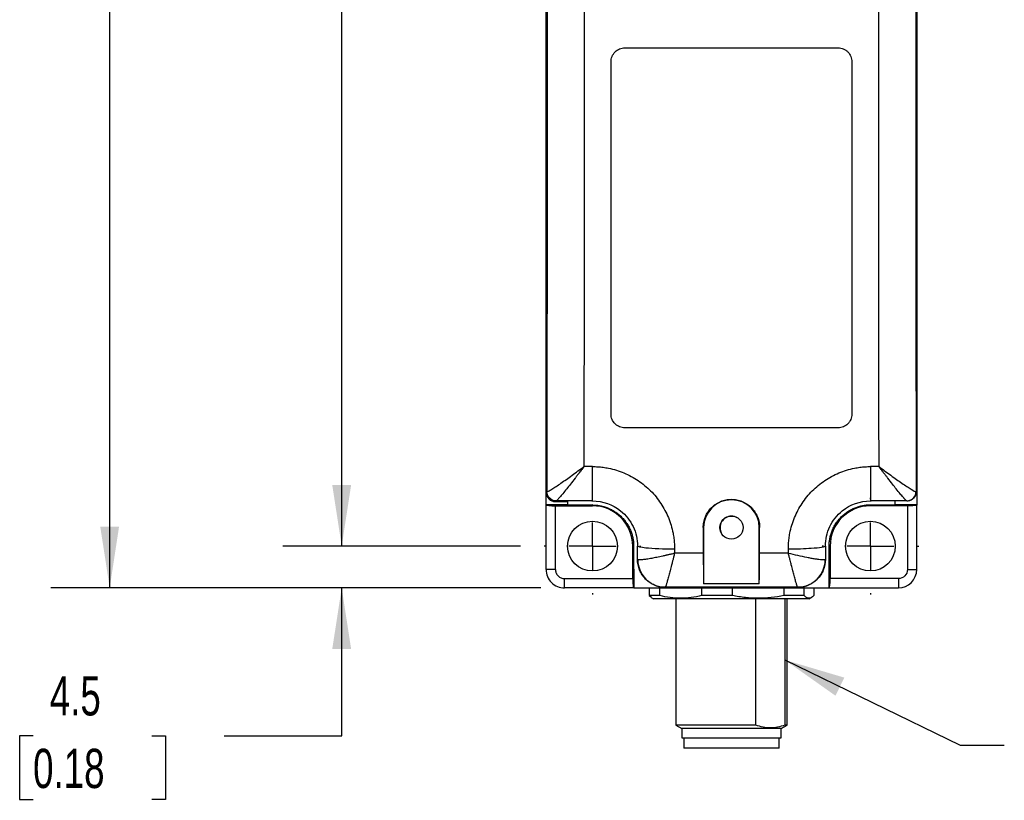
# Model space of a CAD drawing. Header units: millimetres. Extents: x 13 to 546, y 13 to 419.
# Tile 2 of 12: x 101 to 207, y 106 to 190. Entities that reach past the tile are written whole.
import ezdxf

# ---------------------------------------------------------------- set-up
doc = ezdxf.new("R2010")
doc.units = ezdxf.units.MM
doc.header["$LTSCALE"] = 2
doc.linetypes.add('CENTERX2', pattern=[20.32, 12.7, -2.54, 2.54, -2.54])
doc.layers.add('CENTER', color=40, linetype='CENTERX2')
doc.layers.add('DIMENSIONS', color=140, linetype='Continuous', lineweight=25)
doc.layers.add('TEXT', color=140, linetype='Continuous', lineweight=25)
doc.styles.add('SLDTEXTSTYLE0', font='TXT', dxfattribs={"width": 0.7})
doc.dimstyles.new('SLDDIMSTYLE0', dxfattribs={"dimtxt": 4.316016, "dimasz": 6.604, "dimexe": 0, "dimexo": 0.0625, "dimgap": 1.079004, "dimtad": 0, "dimtih": 1, "dimtoh": 1, "dimrnd": 1e-09, "dimzin": 12, "dimdsep": 46, "dimtxsty": 'SLDTEXTSTYLE0', "dimsah": 1, "dimcen": 0.09, "dimadec": 0, "dimazin": 3, "dimtfac": 1, "dimtmove": 0, "dimatfit": 0, "dimfxl": 0, "dimfrac": 2, "dimtolj": 1, "dimtzin": 12, "dimarcsym": 0})
doc.dimstyles.new('SLDDIMSTYLE2', dxfattribs={"dimtxt": 4.316016, "dimasz": 6.604, "dimexe": 0, "dimexo": 0.0625, "dimgap": 1.079004, "dimtad": 0, "dimtih": 1, "dimtoh": 1, "dimrnd": 1e-09, "dimzin": 12, "dimdsep": 46, "dimtxsty": 'SLDTEXTSTYLE0', "dimsah": 1, "dimcen": 0.09, "dimadec": 0, "dimazin": 3, "dimtfac": 1, "dimtofl": 0, "dimtmove": 0, "dimatfit": 3, "dimfxl": 0, "dimfrac": 2, "dimtolj": 1, "dimtzin": 12, "dimarcsym": 0})
doc.dimstyles.new('SLDDIMSTYLE3', dxfattribs={"dimtxt": 4.316016, "dimasz": 6.604, "dimexe": 0, "dimexo": 0.0625, "dimgap": 1.079004, "dimtad": 0, "dimtih": 1, "dimtoh": 1, "dimrnd": 1e-09, "dimzin": 4, "dimdsep": 46, "dimtxsty": 'SLDTEXTSTYLE0', "dimsah": 1, "dimcen": 0.09, "dimadec": 0, "dimazin": 1, "dimtfac": 1, "dimtofl": 0, "dimtmove": 0, "dimatfit": 3, "dimfxl": 0, "dimfrac": 2, "dimtolj": 1, "dimtzin": 12, "dimarcsym": 0})
doc.dimstyles.new('SLDDIMSTYLE4', dxfattribs={"dimtxt": 0.18, "dimasz": 6.604, "dimexe": 0, "dimexo": 0.0625, "dimgap": 0, "dimtad": 0, "dimtih": 1, "dimtoh": 1, "dimdec": 0, "dimrnd": 1e-09, "dimzin": 0, "dimdsep": 46, "dimtxsty": 'Standard', "dimsah": 1, "dimcen": 0.09, "dimadec": 0, "dimazin": 0, "dimtfac": 6.604, "dimtdec": 0, "dimtofl": 0, "dimtmove": 0, "dimatfit": 3, "dimfxl": 0, "dimfrac": 2, "dimtolj": 1, "dimtzin": 0, "dimarcsym": 0})

# ---------------------------------------------------------------- blocks, each defined once
blk = doc.blocks.new('_D_2')
at = {"layer": 'DIMENSIONS'}
for p, q in [((174.98, 326.59), (104.06, 326.59)), ((110.41, 326.59), (110.41, 242.36)), ((103.99, 234.53), (102.54, 234.53)), ((102.54, 234.53), (102.54, 227.67)), ((116.82, 234.53), (118.27, 234.53)), ((118.27, 234.53), (118.27, 227.67)), ((102.54, 227.67), (103.99, 227.67)), ((118.27, 227.67), (116.82, 227.67)), ((110.41, 129.01), (110.41, 226.7)), ((156.96, 129.01), (104.06, 129.01))]:
    blk.add_line(p, q, dxfattribs=at)
for points in [[(110.41, 326.59), (109.39, 319.98), (111.42, 319.98)], [(110.41, 129.01), (111.42, 135.61), (109.39, 135.61)]]:
    blk.add_solid(points, dxfattribs=at)
at = {"layer": 'DIMENSIONS', "char_height": 4.233, "attachment_point": 1, "style": 'SLDTEXTSTYLE0'}
for s, insert in [('197.6', (102.2, 240.95)), ('7.78', (103.99, 233.13))]:
    blk.add_mtext(s, dxfattribs=dict(at, insert=insert))
blk = doc.blocks.new('_D_4')
at = {"layer": 'DIMENSIONS'}
for p, q in [((154.76, 277.51), (129.1, 277.51)), ((135.45, 277.51), (135.45, 216.12)), ((129.04, 208.29), (127.59, 208.29)), ((127.59, 208.29), (127.59, 201.43)), ((141.86, 208.29), (143.31, 208.29)), ((143.31, 208.29), (143.31, 201.43)), ((127.59, 201.43), (129.04, 201.43)), ((143.31, 201.43), (141.86, 201.43)), ((135.45, 133.51), (135.45, 200.46)), ((154.76, 133.51), (129.1, 133.51))]:
    blk.add_line(p, q, dxfattribs=at)
for points in [[(135.45, 277.51), (134.43, 270.9), (136.47, 270.9)], [(135.45, 133.51), (136.47, 140.11), (134.43, 140.11)]]:
    blk.add_solid(points, dxfattribs=at)
at = {"layer": 'DIMENSIONS', "char_height": 4.233, "attachment_point": 1, "style": 'SLDTEXTSTYLE0'}
for s, insert in [('144.0', (127.24, 214.71)), ('5.67', (129.04, 206.89))]:
    blk.add_mtext(s, dxfattribs=dict(at, insert=insert))
blk = doc.blocks.new('_D_5')
at = {"layer": 'DIMENSIONS'}
for p, q in [((135.45, 133.51), (135.45, 146.21)), ((154.76, 133.51), (129.1, 133.51)), ((156.96, 129.01), (129.1, 129.01)), ((135.45, 113.05), (135.45, 129.01)), ((102.14, 113.05), (100.69, 113.05)), ((100.69, 113.05), (100.69, 106.19)), ((114.97, 113.05), (116.42, 113.05)), ((116.42, 113.05), (116.42, 106.19)), ((122.75, 113.05), (135.45, 113.05)), ((100.69, 106.19), (102.14, 106.19)), ((116.42, 106.19), (114.97, 106.19))]:
    blk.add_line(p, q, dxfattribs=at)
for points in [[(135.45, 133.51), (136.47, 140.11), (134.43, 140.11)], [(135.45, 129.01), (134.43, 122.4), (136.47, 122.4)]]:
    blk.add_solid(points, dxfattribs=at)
at = {"layer": 'DIMENSIONS', "char_height": 4.233, "attachment_point": 1, "style": 'SLDTEXTSTYLE0'}
for s, insert in [('4.5', (103.94, 119.48)), ('0.18', (102.14, 111.65))]:
    blk.add_mtext(s, dxfattribs=dict(at, insert=insert))
blk = doc.blocks.new('SW_CENTERMARKSYMBOL_2')
at = {"layer": 'CENTER', "color": 0}
for p, q in [((0, 5.08), (0, 5.22)), ((0, 0), (0, 2.54)), ((-5.08, 0), (-5.22, 0)), ((0, 0), (-2.54, 0)), ((0, 0), (0, -2.54)), ((0, 0), (2.54, 0)), ((5.08, 0), (5.22, 0)), ((0, -5.08), (0, -5.22))]:
    blk.add_line(p, q, dxfattribs=at)
blk = doc.blocks.new('SW_CENTERMARKSYMBOL_3')
at = {"layer": 'CENTER', "color": 0}
for p, q in [((0, 5.08), (0, 5.22)), ((0, 0), (0, 2.54)), ((-5.08, 0), (-5.22, 0)), ((0, 0), (-2.54, 0)), ((0, 0), (0, -2.54)), ((0, 0), (2.54, 0)), ((5.08, 0), (5.22, 0)), ((0, -5.08), (0, -5.22))]:
    blk.add_line(p, q, dxfattribs=at)

msp = doc.modelspace()

# ---------------------------------------------------------------- linework, layer by layer
for p, q in [((157.52, 137.973), (157.52, 273.045)), ((157.52, 271.709), (157.52, 139.309)), ((197.52, 139.309), (197.52, 271.709)), ((197.52, 203.117), (197.52, 137.973)), ((166.02, 187.259), (189.02, 187.259)), ((164.52, 147.759), (164.52, 185.759)), ((190.52, 185.759), (190.52, 147.759)), ((189.02, 146.259), (166.02, 146.259)), ((162.52, 142.09), (161.591, 142.09)), ((193.449, 142.09), (192.52, 142.09)), ((157.52, 139.309), (157.588, 139.377)), ((197.452, 139.377), (197.52, 139.309)), ((158.588, 138.377), (158.52, 138.309)), ((158.52, 138.309), (159.832, 138.309)), ((162.52, 138.381), (158.6, 138.381)), ((159.832, 138.315), (159.832, 137.944)), ((162.52, 138.314), (162.52, 138.381)), ((196.44, 138.381), (192.52, 138.381)), ((192.52, 138.381), (192.52, 138.31)), ((195.206, 137.971), (195.206, 138.309)), ((157.52, 137.973), (157.52, 137.946)), ((159.832, 137.973), (157.52, 137.973)), ((157.52, 130.989), (157.52, 137.946)), ((158.52, 130.989), (158.52, 137.859)), ((158.52, 137.859), (162.52, 137.859)), ((162.52, 137.946), (159.832, 137.944)), ((162.52, 137.946), (162.52, 137.859)), ((192.52, 137.969), (195.206, 137.971)), ((192.52, 137.859), (192.52, 137.969)), ((196.52, 137.859), (192.52, 137.859)), ((197.52, 137.973), (195.205, 137.973)), ((196.52, 137.859), (196.52, 130.989)), ((197.52, 137.973), (197.52, 137.946)), ((197.52, 130.989), (197.52, 137.946)), ((174.476, 135.509), (174.52, 135.509)), ((174.52, 135.509), (174.52, 129.436)), ((180.52, 135.509), (180.564, 135.509)), ((180.52, 129.436), (180.52, 135.509)), ((166.87, 130.009), (166.87, 133.509)), ((166.96, 133.509), (166.87, 133.509)), ((166.96, 133.509), (166.96, 131.009)), ((167.38, 133.509), (167.325, 133.509)), ((167.378, 132.066), (167.38, 133.509)), ((187.66, 133.509), (187.662, 132.066)), ((187.718, 133.509), (187.66, 133.509)), ((188.063, 131.009), (188.063, 133.509)), ((188.063, 133.509), (188.17, 133.509)), ((188.17, 133.509), (188.17, 130.009)), ((167.378, 132.066), (167.325, 132.013)), ((174.48, 132.734), (171.379, 132.734)), ((183.661, 132.734), (180.56, 132.734)), ((187.718, 132.01), (187.662, 132.066)), ((166.96, 131.009), (166.984, 131.009)), ((166.984, 131.009), (166.984, 129.009)), ((188.056, 129.009), (188.056, 131.009)), ((196.52, 130.989), (197.52, 130.989)), ((159.5, 130.009), (166.87, 130.009)), ((159.5, 129.009), (159.5, 130.009)), ((195.54, 130.009), (188.17, 130.009)), ((195.54, 130.009), (195.54, 129.009)), ((166.957, 129.009), (159.5, 129.009)), ((166.984, 129.009), (166.957, 129.009)), ((166.984, 129.009), (188.056, 129.009)), ((168.632, 129.009), (168.632, 128.173)), ((169.779, 128.173), (169.779, 129.009)), ((170.377, 129.067), (170.324, 129.013)), ((184.658, 129.068), (170.382, 129.068)), ((174.301, 129.009), (174.301, 128.173)), ((180.52, 129.436), (174.52, 129.436)), ((177.625, 128.173), (177.625, 129.009)), ((183.189, 129.009), (183.189, 128.173)), ((184.663, 129.067), (184.718, 129.011)), ((185.366, 128.173), (185.366, 129.009)), ((186.408, 129.009), (186.408, 128.173)), ((188.056, 129.009), (188.083, 129.009)), ((188.083, 129.009), (195.54, 129.009)), ((169.779, 128.173), (168.632, 128.173)), ((168.632, 128.173), (168.885, 128.006)), ((168.866, 127.973), (169.12, 127.826)), ((185.92, 127.826), (169.12, 127.826)), ((171.52, 127.826), (171.52, 114.202)), ((177.625, 128.173), (174.301, 128.173)), ((180.142, 114.202), (180.142, 127.826)), ((185.366, 128.173), (183.189, 128.173)), ((183.282, 127.826), (183.282, 114.202)), ((183.52, 114.202), (183.52, 127.826)), ((185.92, 127.826), (186.174, 127.973)), ((171.52, 114.202), (172.17, 113.826)), ((180.142, 114.202), (171.52, 114.202)), ((172.17, 113.826), (172.17, 112.826)), ((182.87, 113.826), (172.17, 113.826)), ((182.87, 113.826), (183.52, 114.202)), ((182.87, 112.826), (182.87, 113.826)), ((183.52, 114.202), (183.282, 114.202)), ((172.17, 112.826), (182.87, 112.826)), ((172.37, 112.826), (172.37, 111.726)), ((182.67, 111.726), (182.67, 112.826)), ((182.67, 111.726), (172.37, 111.726))]:
    msp.add_line(p, q)
at = {"flags": 128}
msp.add_lwpolyline([(158.52, 130.989), (158.325, 130.989), (158.137, 130.989), (157.964, 130.989), (157.813, 130.989), (157.689, 130.989), (157.596, 130.989), (157.539, 130.989), (157.52, 130.989)], dxfattribs=at)
for centre, radius in [((162.521, 133.509), 2.681), ((177.52, 135.509), 1.25), ((192.519, 133.509), 2.681)]:
    msp.add_circle(centre, radius)
for centre, radius, start, end in [((177.52, 135.509), 3, 0, 180), ((162.52, 133.509), 4.35, 0, 90), ((192.52, 133.509), 4.35, 90, 180), ((177.52, 135.509), 1.23, 60.16308, 180), ((177.52, 135.509), 1.23, 180, 209.06703), ((159.5, 130.989), 1.98, 180, 270.00001), ((195.54, 130.989), 1.98, 270, 0)]:
    msp.add_arc(centre, radius, start, end)
for centre, major_axis, ratio, start_param, end_param in [((158.52, 139.309), (0.707, 0.707), 0.9996955, 2.3563468, 3.9268385), ((158.52, 137.946), (1, 0), 0.0874887, 3.1415927, 4.712389), ((189.66, 205.509), (0, 872.728), 0.0174551, 1.6510909, 1.6542812), ((165.38, 205.509), (0, 872.728), 0.0174551, 4.6289041, 4.6320944), ((174.549, 133.067), (0, 4), 0.0174551, 1.6542812, 2.7089558), ((180.491, 133.067), (0, 4), 0.0174551, 3.5742295, 4.6289041), ((166.957, 130.009), (0, 1), 0.0874887, 1.5707963, 3.1415927), ((188.083, 130.009), (0, 1), 0.0874887, 3.1415927, 4.712389)]:
    msp.add_ellipse(centre, major_axis=major_axis, ratio=ratio, start_param=start_param, end_param=end_param)
for points, knots in [([(157.632, 203.217), (157.632, 202.202), (157.632, 200.173), (157.631, 197.129), (157.631, 194.085), (157.63, 191.042), (157.629, 188), (157.628, 184.958), (157.626, 181.916), (157.625, 178.875), (157.623, 175.834), (157.621, 172.794), (157.619, 169.754), (157.617, 166.714), (157.614, 163.675), (157.612, 160.636), (157.609, 157.598), (157.606, 154.56), (157.603, 151.522), (157.599, 148.485), (157.596, 145.449), (157.592, 142.412), (157.589, 140.389), (157.588, 139.377)], [0, 0, 0, 0, 0.0476376, 0.0952697, 0.1428968, 0.1905194, 0.2381383, 0.285754, 0.333367, 0.380978, 0.4285875, 0.4761961, 0.5238045, 0.5714131, 0.6190226, 0.6666335, 0.7142465, 0.7618621, 0.8094809, 0.8571035, 0.9047305, 0.9523625, 1, 1, 1, 1]), ([(161.631, 203.438), (161.631, 202.415), (161.631, 200.369), (161.631, 197.3), (161.63, 194.231), (161.629, 191.162), (161.628, 188.093), (161.627, 185.024), (161.626, 181.955), (161.624, 178.887), (161.623, 175.818), (161.621, 172.75), (161.619, 169.682), (161.616, 166.615), (161.614, 163.547), (161.611, 160.48), (161.608, 157.414), (161.605, 154.348), (161.602, 151.283), (161.599, 148.218), (161.595, 145.153), (161.593, 143.111), (161.591, 142.09)], [0, 0, 0, 0, 0.0499791, 0.0999603, 0.1499438, 0.1999295, 0.2499173, 0.2999074, 0.3498997, 0.3998942, 0.4498909, 0.4998897, 0.5498908, 0.5998942, 0.6498997, 0.6999074, 0.7499173, 0.7999294, 0.8499438, 0.8999603, 0.949979, 1, 1, 1, 1]), ([(193.449, 142.09), (193.447, 143.111), (193.445, 145.153), (193.441, 148.218), (193.438, 151.283), (193.435, 154.348), (193.432, 157.414), (193.429, 160.48), (193.426, 163.547), (193.424, 166.615), (193.421, 169.682), (193.419, 172.75), (193.417, 175.818), (193.416, 178.887), (193.414, 181.955), (193.413, 185.024), (193.412, 188.093), (193.411, 191.162), (193.41, 194.231), (193.409, 197.3), (193.409, 200.369), (193.409, 202.415), (193.409, 203.438)], [0, 0, 0, 0, 0.05002095, 0.1000397, 0.15005624, 0.20007057, 0.2500827, 0.30009262, 0.35010034, 0.40010585, 0.45010915, 0.50011025, 0.55010914, 0.60010583, 0.65010032, 0.7000926, 0.75008268, 0.80007055, 0.85005622, 0.90003968, 0.95002094, 1, 1, 1, 1]), ([(197.408, 203.217), (197.408, 202.202), (197.408, 200.173), (197.409, 197.129), (197.409, 194.085), (197.41, 191.042), (197.411, 188), (197.412, 184.958), (197.414, 181.916), (197.415, 178.875), (197.417, 175.834), (197.419, 172.794), (197.421, 169.754), (197.423, 166.714), (197.426, 163.675), (197.428, 160.636), (197.431, 157.598), (197.434, 154.56), (197.437, 151.522), (197.441, 148.485), (197.444, 145.449), (197.448, 142.412), (197.451, 140.389), (197.452, 139.377)], [0, 0, 0, 0, 0.0476376, 0.0952697, 0.1428968, 0.1905194, 0.2381383, 0.285754, 0.333367, 0.380978, 0.4285875, 0.4761961, 0.5238045, 0.5714131, 0.6190226, 0.6666335, 0.7142465, 0.7618621, 0.8094809, 0.8571035, 0.9047305, 0.9523625, 1, 1, 1, 1]), ([(164.52, 185.759), (164.52, 185.858), (164.53, 185.955), (164.568, 186.147), (164.597, 186.242), (164.672, 186.424), (164.718, 186.51), (164.826, 186.673), (164.89, 186.75), (165.097, 186.957), (165.264, 187.069), (165.625, 187.219), (165.822, 187.259), (166.02, 187.259)], [0, 0, 0, 0, 0.125, 0.125, 0.25, 0.25, 0.375, 0.375, 0.5, 0.5, 0.75, 0.75, 1, 1, 1, 1]), ([(189.02, 187.259), (189.119, 187.259), (189.216, 187.249), (189.408, 187.211), (189.503, 187.182), (189.685, 187.107), (189.771, 187.061), (189.934, 186.952), (190.011, 186.889), (190.219, 186.682), (190.33, 186.514), (190.48, 186.154), (190.52, 185.957), (190.52, 185.759)], [0, 0, 0, 0, 0.125, 0.125, 0.25, 0.25, 0.375, 0.375, 0.5, 0.5, 0.75, 0.75, 1, 1, 1, 1]), ([(166.02, 146.259), (165.921, 146.259), (165.823, 146.269), (165.632, 146.307), (165.536, 146.336), (165.355, 146.411), (165.268, 146.457), (165.105, 146.566), (165.028, 146.629), (164.821, 146.837), (164.709, 147.004), (164.56, 147.364), (164.52, 147.561), (164.52, 147.759)], [0, 0, 0, 0, 0.125, 0.125, 0.25, 0.25, 0.375, 0.375, 0.5, 0.5, 0.75, 0.75, 1, 1, 1, 1]), ([(190.52, 147.759), (190.52, 147.66), (190.51, 147.563), (190.472, 147.371), (190.444, 147.276), (190.368, 147.095), (190.323, 147.009), (190.214, 146.846), (190.151, 146.768), (189.943, 146.561), (189.776, 146.449), (189.415, 146.299), (189.218, 146.259), (189.02, 146.259)], [0, 0, 0, 0, 0.125, 0.125, 0.25, 0.25, 0.375, 0.375, 0.5, 0.5, 0.75, 0.75, 1, 1, 1, 1]), ([(157.604, 139.375), (157.632, 139.373), (157.695, 139.398), (157.874, 139.491), (157.99, 139.559), (158.262, 139.727), (158.417, 139.828), (158.752, 140.05), (158.931, 140.171), (159.492, 140.559), (159.897, 140.847), (160.733, 141.452), (161.165, 141.77), (161.591, 142.09)], [0, 0, 0, 0, 0.125, 0.125, 0.25, 0.25, 0.375, 0.375, 0.5, 0.5, 0.75, 0.75, 1, 1, 1, 1]), ([(161.591, 142.09), (161.539, 142.02), (161.438, 141.886), (161.292, 141.692), (161.157, 141.513), (161.032, 141.349), (160.917, 141.199), (160.813, 141.064), (160.72, 140.943), (160.492, 140.647), (160.156, 140.213), (159.707, 139.646), (159.314, 139.159), (159.036, 138.829), (158.867, 138.636), (158.766, 138.526), (158.688, 138.447), (158.63, 138.395), (158.61, 138.386), (158.6, 138.381)], [0, 0, 0, 0, 0.03883474, 0.07514706, 0.10893704, 0.14020478, 0.16895044, 0.19517425, 0.21887651, 0.24005767, 0.36970229, 0.4832602, 0.61555942, 0.73519736, 0.79071592, 0.84478183, 0.89756256, 0.94923804, 1, 1, 1, 1]), ([(162.52, 142.09), (162.616, 142.089), (162.809, 142.087), (163.098, 142.072), (163.387, 142.047), (163.675, 142.013), (163.964, 141.969), (164.441, 141.88), (165.1, 141.713), (165.921, 141.416), (166.71, 141.042), (167.708, 140.443), (168.835, 139.513), (169.757, 138.377), (170.352, 137.377), (170.723, 136.586), (171.014, 135.763), (171.201, 135.008), (171.311, 134.337), (171.369, 133.758), (171.376, 133.371), (171.379, 133.177)], [0, 0, 0, 0, 0.02068465, 0.04138224, 0.06211644, 0.08291078, 0.10378861, 0.12477298, 0.18707714, 0.24958257, 0.31212187, 0.37443778, 0.49920901, 0.62421559, 0.68688099, 0.74944228, 0.81197795, 0.87467964, 0.91658653, 0.95830071, 1, 1, 1, 1]), ([(162.52, 138.381), (162.52, 138.389), (162.52, 138.49), (162.52, 138.863), (162.52, 139.136), (162.52, 139.814), (162.52, 140.22), (162.52, 141.112), (162.52, 141.597), (162.52, 142.09)], [0, 0, 0, 0, 0.25, 0.25, 0.5, 0.5, 0.75, 0.75, 1, 1, 1, 1]), ([(183.661, 133.177), (183.661, 133.274), (183.663, 133.468), (183.677, 133.758), (183.701, 134.047), (183.734, 134.336), (183.776, 134.624), (183.862, 135.102), (184.025, 135.762), (184.317, 136.585), (184.688, 137.377), (185.283, 138.377), (186.205, 139.513), (187.332, 140.443), (188.329, 141.042), (189.118, 141.416), (189.94, 141.713), (190.693, 141.904), (191.363, 142.017), (191.941, 142.078), (192.327, 142.086), (192.52, 142.09)], [0, 0, 0, 0, 0.0208523, 0.0416897, 0.0625347, 0.0834095, 0.1043362, 0.1253369, 0.1880044, 0.2505744, 0.3131017, 0.3758012, 0.5008078, 0.6255792, 0.6878576, 0.7504345, 0.8129025, 0.8752442, 0.9170845, 0.9586072, 1, 1, 1, 1]), ([(192.52, 142.09), (192.52, 141.597), (192.52, 141.112), (192.52, 140.22), (192.52, 139.814), (192.52, 139.136), (192.52, 138.863), (192.52, 138.49), (192.52, 138.389), (192.52, 138.381)], [0, 0, 0, 0, 0.25, 0.25, 0.5, 0.5, 0.75, 0.75, 1, 1, 1, 1]), ([(193.449, 142.09), (193.875, 141.77), (194.307, 141.451), (195.142, 140.846), (195.547, 140.559), (196.298, 140.041), (196.641, 139.812), (197.186, 139.474), (197.38, 139.371), (197.436, 139.375)], [0, 0, 0, 0, 0.25, 0.25, 0.5, 0.5, 0.75, 0.75, 1, 1, 1, 1]), ([(196.44, 138.381), (196.435, 138.383), (196.427, 138.386), (196.406, 138.4), (196.381, 138.421), (196.35, 138.45), (196.313, 138.486), (196.271, 138.53), (196.224, 138.581), (196.171, 138.639), (196.112, 138.706), (195.979, 138.859), (195.726, 139.16), (195.333, 139.647), (194.884, 140.213), (194.518, 140.686), (194.217, 141.076), (193.999, 141.361), (193.738, 141.704), (193.55, 141.955), (193.449, 142.09)], [0, 0, 0, 0, 0.0253433, 0.050883, 0.0766442, 0.1026514, 0.128928, 0.1554972, 0.1823811, 0.2096013, 0.2371782, 0.2651319, 0.384948, 0.5167615, 0.6303803, 0.7600016, 0.8047868, 0.8597144, 0.9247856, 1, 1, 1, 1]), ([(158.588, 138.377), (158.326, 138.377), (158.066, 138.485), (157.696, 138.855), (157.588, 139.115), (157.588, 139.377)], [0, 0, 0, 0, 0.5, 0.5, 1, 1, 1, 1]), ([(158.6, 138.381), (158.304, 138.381), (157.79, 138.631), (157.606, 139.152), (157.604, 139.375)], [0, 0, 0, 0, 0.5714286, 1, 1, 1, 1]), ([(196.44, 138.381), (196.662, 138.381), (197.182, 138.563), (197.434, 139.077), (197.436, 139.375)], [-0.0000002, -0.0000002, -0.0000002, -0.0000002, 0.4285711, 0.9999999, 0.9999999, 0.9999999, 0.9999999]), ([(197.452, 139.377), (197.452, 139.115), (197.344, 138.855), (196.974, 138.485), (196.714, 138.377), (196.452, 138.377)], [0, 0, 0, 0, 0.5, 0.5, 1, 1, 1, 1]), ([(162.52, 138.381), (163.614, 138.381), (165.431, 137.739), (167.054, 135.687), (167.382, 134.235), (167.38, 133.509)], [0, 0, 0, 0, 0.5978351, 0.9963918, 1.3949485, 1.3949485, 1.3949485, 1.3949485]), ([(174.476, 135.509), (174.475, 135.71), (174.495, 135.907), (174.572, 136.296), (174.63, 136.49), (174.782, 136.858), (174.875, 137.033), (175.095, 137.365), (175.224, 137.522), (175.504, 137.803), (175.658, 137.93), (175.99, 138.153), (176.168, 138.248), (176.535, 138.4), (176.727, 138.459), (177.121, 138.538), (177.319, 138.557), (177.717, 138.557), (177.919, 138.538), (178.31, 138.46), (178.5, 138.402), (178.87, 138.249), (179.048, 138.154), (179.378, 137.933), (179.532, 137.806), (179.816, 137.522), (179.942, 137.368), (180.163, 137.038), (180.258, 136.859), (180.41, 136.491), (180.467, 136.301), (180.545, 135.911), (180.565, 135.71), (180.564, 135.509)], [0, 0, 0, 0, 0.0625, 0.0625, 0.125, 0.125, 0.1875, 0.1875, 0.25, 0.25, 0.3125, 0.3125, 0.375, 0.375, 0.4375, 0.4375, 0.5, 0.5, 0.5625, 0.5625, 0.625, 0.625, 0.6875, 0.6875, 0.75, 0.75, 0.8125, 0.8125, 0.875, 0.875, 0.9375, 0.9375, 1, 1, 1, 1]), ([(187.66, 133.509), (187.658, 134.235), (187.986, 135.687), (189.609, 137.739), (191.426, 138.381), (192.52, 138.381)], [0, 0, 0, 0, 0.3985567, 0.7971134, 1.3949485, 1.3949485, 1.3949485, 1.3949485]), ([(162.52, 137.946), (162.59, 137.945), (162.73, 137.943), (162.939, 137.928), (163.147, 137.904), (163.352, 137.87), (163.556, 137.826), (163.757, 137.773), (163.957, 137.71), (164.229, 137.61), (164.566, 137.457), (164.956, 137.229), (165.324, 136.96), (165.665, 136.653), (165.973, 136.313), (166.241, 135.945), (166.469, 135.554), (166.651, 135.154), (166.791, 134.749), (166.889, 134.342), (166.949, 133.928), (166.957, 133.649), (166.96, 133.509)], [0, 0, 0, 0, 0.0302322, 0.0602653, 0.0901659, 0.1200012, 0.1498389, 0.1797468, 0.2097921, 0.2400413, 0.304318, 0.3686704, 0.4343175, 0.5000386, 0.5656851, 0.6314057, 0.695681, 0.760032, 0.8202797, 0.8799965, 0.9397232, 1, 1, 1, 1]), ([(188.063, 133.509), (188.064, 133.579), (188.066, 133.72), (188.081, 133.93), (188.106, 134.138), (188.14, 134.344), (188.184, 134.549), (188.238, 134.751), (188.302, 134.952), (188.402, 135.225), (188.556, 135.563), (188.785, 135.955), (189.054, 136.325), (189.363, 136.667), (189.705, 136.976), (190.074, 137.245), (190.466, 137.475), (190.868, 137.658), (191.275, 137.798), (191.683, 137.896), (192.099, 137.957), (192.379, 137.965), (192.52, 137.969)], [0, 0, 0, 0, 0.0302332, 0.0602677, 0.0901698, 0.1200068, 0.1498462, 0.1797558, 0.2098027, 0.240053, 0.3043247, 0.3686723, 0.4343122, 0.5000263, 0.5656667, 0.6313814, 0.6956545, 0.7600035, 0.8202576, 0.879982, 0.9397164, 1, 1, 1, 1]), ([(197.52, 137.946), (197.519, 137.943), (197.517, 137.938), (197.502, 137.929), (197.48, 137.922), (197.452, 137.915), (197.42, 137.908), (197.384, 137.902), (197.346, 137.897), (197.306, 137.892), (197.267, 137.888), (197.194, 137.881), (197.074, 137.873), (196.897, 137.865), (196.71, 137.86), (196.583, 137.859), (196.52, 137.859)], [0, 0, 0, 0, 0.064519, 0.1258328, 0.1839412, 0.238844, 0.2905411, 0.3390324, 0.3843179, 0.4263977, 0.4652718, 0.5009408, 0.6309177, 0.757401, 0.8804184, 1, 1, 1, 1]), ([(171.379, 133.177), (170.196, 133.179), (168.146, 133.263), (167.395, 133.435), (167.38, 133.509)], [0, 0, 0, 0, 0.5714286, 1, 1, 1, 1]), ([(187.66, 133.509), (187.64, 133.411), (186.623, 133.241), (184.548, 133.179), (183.661, 133.177)], [0, 0, 0, 0, 0.5714286, 1, 1, 1, 1]), ([(170.377, 129.067), (169.985, 129.067), (169.592, 129.145), (168.867, 129.446), (168.534, 129.668), (167.979, 130.223), (167.757, 130.556), (167.456, 131.281), (167.378, 131.674), (167.378, 132.066)], [0, 0, 0, 0, 0.25, 0.25, 0.5, 0.5, 0.75, 0.75, 1, 1, 1, 1]), ([(171.379, 132.734), (171.311, 132.717), (171.179, 132.684), (170.987, 132.638), (170.809, 132.596), (170.644, 132.557), (170.492, 132.522), (170.354, 132.49), (170.228, 132.462), (169.923, 132.394), (169.471, 132.298), (168.874, 132.182), (168.348, 132.093), (167.984, 132.045), (167.761, 132.026), (167.626, 132.019), (167.52, 132.02), (167.441, 132.029), (167.412, 132.04), (167.398, 132.046)], [0, 0, 0, 0, 0.0352634, 0.0683881, 0.099388, 0.1282701, 0.1550373, 0.1796899, 0.2022271, 0.2226476, 0.3456776, 0.4552621, 0.5869195, 0.7112065, 0.7703979, 0.8288824, 0.8866499, 0.9436895, 1, 1, 1, 1]), ([(167.398, 132.046), (167.406, 131.154), (168.16, 129.614), (169.716, 129.069), (170.382, 129.068)], [-0.0000006, -0.0000006, -0.0000006, -0.0000006, 0.5714286, 1.0000006, 1.0000006, 1.0000006, 1.0000006]), ([(171.379, 132.734), (171.361, 132.665), (171.328, 132.532), (171.279, 132.34), (171.235, 132.163), (171.193, 132), (171.155, 131.851), (171.121, 131.717), (171.09, 131.597), (171.014, 131.302), (170.901, 130.868), (170.751, 130.307), (170.62, 129.827), (170.529, 129.506), (170.473, 129.319), (170.439, 129.211), (170.413, 129.133), (170.393, 129.082), (170.386, 129.073), (170.382, 129.068)], [0, 0, 0, 0, 0.035813, 0.069346, 0.1005988, 0.1295715, 0.156264, 0.1806763, 0.2028085, 0.2226604, 0.3453534, 0.4554853, 0.5875852, 0.7113373, 0.770442, 0.8288377, 0.8865469, 0.9435929, 1, 1, 1, 1]), ([(187.642, 132.046), (187.594, 132.018), (187.391, 132.011), (186.952, 132.058), (186.566, 132.114), (186.134, 132.189), (185.519, 132.307), (184.7, 132.483), (184.016, 132.646), (183.673, 132.731), (183.667, 132.733), (183.661, 132.734)], [-0.17942936, -0.17942936, -0.17942936, -0.17942936, -0.14354338, -0.12560046, -0.10765754, -0.08971461, -0.07177169, -0.03588585, 0, 0, 0.00059786, 0.00059786, 0.00059786, 0.00059786]), ([(184.658, 129.068), (184.656, 129.07), (184.652, 129.074), (184.644, 129.091), (184.634, 129.116), (184.621, 129.151), (184.606, 129.194), (184.589, 129.247), (184.57, 129.309), (184.549, 129.38), (184.503, 129.534), (184.419, 129.828), (184.289, 130.308), (184.139, 130.869), (184.017, 131.34), (183.916, 131.728), (183.844, 132.011), (183.757, 132.351), (183.695, 132.601), (183.661, 132.734)], [0, 0, 0, 0, 0.0313712, 0.0629161, 0.0946389, 0.1265437, 0.1586347, 0.1909159, 0.2233913, 0.2560647, 0.28894, 0.4130417, 0.5446905, 0.6547752, 0.777422, 0.8192526, 0.8702935, 0.9305434, 1, 1, 1, 1]), ([(184.658, 129.068), (185.324, 129.069), (186.88, 129.614), (187.634, 131.154), (187.642, 132.046)], [0, 0, 0, 0, 0.4285714, 1, 1, 1, 1]), ([(187.662, 132.066), (187.662, 131.674), (187.584, 131.281), (187.283, 130.556), (187.061, 130.223), (186.506, 129.668), (186.173, 129.446), (185.448, 129.145), (185.055, 129.067), (184.663, 129.067)], [0, 0, 0, 0, 0.25, 0.25, 0.5, 0.5, 0.75, 0.75, 1, 1, 1, 1]), ([(158.52, 130.989), (158.521, 130.958), (158.522, 130.897), (158.536, 130.805), (158.557, 130.715), (158.599, 130.594), (158.675, 130.447), (158.802, 130.292), (158.958, 130.164), (159.132, 130.074), (159.315, 130.019), (159.438, 130.012), (159.5, 130.009)], [0, 0, 0, 0, 0.0602048, 0.1199486, 0.1797699, 0.2402048, 0.369842, 0.500127, 0.6297383, 0.7600494, 0.8798453, 1, 1, 1, 1]), ([(170.382, 129.068), (170.381, 129.068), (170.378, 129.067), (170.378, 129.067), (170.377, 129.067)], [0, 0, 0, 0, 0.49999496, 1, 1, 1, 1]), ([(184.663, 129.067), (184.662, 129.067), (184.662, 129.067), (184.659, 129.068), (184.658, 129.068)], [0, 0, 0, 0, 0.500005, 1, 1, 1, 1]), ([(174.301, 128.173), (173.551, 127.987), (172.8, 127.885), (171.668, 127.884), (171.29, 127.909), (170.533, 128.007), (170.154, 128.08), (169.779, 128.173)], [0, 0, 0, 0, 0.5, 0.5, 0.75, 0.75, 1, 1, 1, 1]), ([(183.189, 128.173), (182.267, 127.987), (181.342, 127.885), (179.949, 127.884), (179.484, 127.909), (178.553, 128.007), (178.087, 128.08), (177.625, 128.173)], [0, 0, 0, 0, 0.5, 0.5, 0.75, 0.75, 1, 1, 1, 1]), ([(186.408, 128.173), (186.235, 127.987), (186.062, 127.885), (185.801, 127.884), (185.714, 127.909), (185.54, 128.007), (185.453, 128.08), (185.366, 128.173)], [0, 0, 0, 0, 0.5, 0.5, 0.75, 0.75, 1, 1, 1, 1]), ([(183.282, 114.202), (182.765, 114.014), (182.244, 113.904), (181.454, 113.903), (181.188, 113.93), (180.662, 114.032), (180.401, 114.108), (180.142, 114.202)], [0, 0, 0, 0, 0.5, 0.5, 0.75, 0.75, 1, 1, 1, 1])]:
    msp.add_open_spline(points, degree=3, knots=knots)
for points in [[(157.604, 139.375), (157.595, 139.376), (157.59, 139.376), (157.588, 139.377)], [(197.452, 139.377), (197.45, 139.376), (197.445, 139.376), (197.436, 139.375)], [(158.6, 138.381), (158.597, 138.38), (158.591, 138.379), (158.589, 138.378), (158.588, 138.377)], [(196.452, 138.377), (196.451, 138.378), (196.449, 138.379), (196.443, 138.38), (196.44, 138.381)], [(171.379, 133.177), (171.379, 133.03), (171.379, 132.882), (171.379, 132.734)], [(183.661, 132.734), (183.661, 132.882), (183.661, 133.03), (183.661, 133.177)], [(167.398, 132.046), (167.386, 132.053), (167.38, 132.06), (167.378, 132.066)], [(187.662, 132.066), (187.66, 132.06), (187.653, 132.053), (187.641, 132.046)], [(196.52, 130.989), (196.52, 130.448), (196.081, 130.009), (195.54, 130.009)]]:
    msp.add_open_spline(points, degree=3)

# ---------------------------------------------------------------- block references
at = {"layer": 'CENTER'}
for name, p in [('SW_CENTERMARKSYMBOL_3', (162.521, 133.509)), ('SW_CENTERMARKSYMBOL_2', (192.519, 133.509))]:
    msp.add_blockref(name, p, dxfattribs=at)

# ---------------------------------------------------------------- dimensions: what is measured, and where the dimension line sits
at = {"layer": 'DIMENSIONS'}
for base, p1, p2, dimstyle, picture, middle in [((110.406, 129.009), (177.52, 326.588), (159.5, 129.009), 'SLDDIMSTYLE2', '_D_2', (110.406, 234.53)), ((135.45, 133.509), (157.301, 277.509), (157.3, 133.509), 'SLDDIMSTYLE3', '_D_4', (135.45, 208.29)), ((135.45, 129.009), (157.3, 133.509), (159.5, 129.009), 'SLDDIMSTYLE0', '_D_5', (135.45, 113.052))]:
    dim = msp.add_linear_dim(base=base, p1=p1, p2=p2, angle=90, dimstyle=dimstyle, dxfattribs=at)
    dim.commit()
    dim.dimension.update_dxf_attribs({"geometry": picture, "text_midpoint": middle, "dimtype": 160})

# ---------------------------------------------------------------- leaders
at = {"layer": 'TEXT'}
msp.add_leader([(183.282, 121.232), (202.213, 112.05), (206.97, 112.05)], dimstyle='SLDDIMSTYLE4', dxfattribs=at)

doc.saveas('drawing.dxf')
